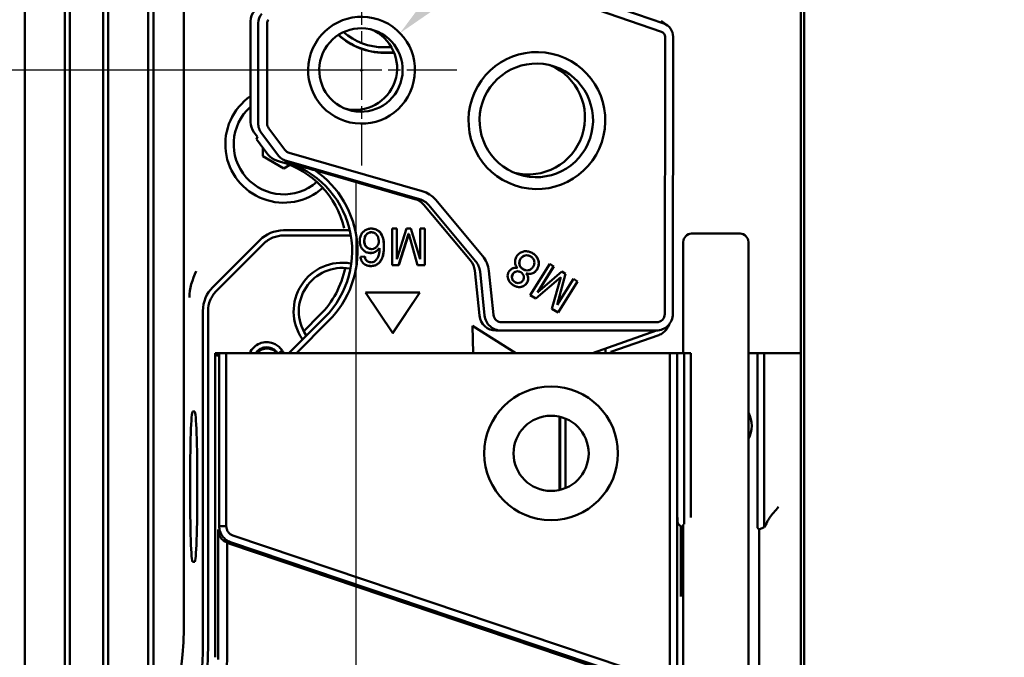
# Model space of a CAD drawing. Header units: millimetres. Extents: x 0 to 5104, y -184 to 1188.
# Tile 216 of 221: x 1340 to 1458, y 917 to 993. Entities that reach past the tile are written whole.
import ezdxf

# ---------------------------------------------------------------- set-up
doc = ezdxf.new("R2010")
doc.units = ezdxf.units.MM
doc.header["$LTSCALE"] = 2
doc.linetypes.add('CHAIN', pattern=[0.3543, 0.2362, -0.0295, 0.0591, -0.0295])
for name, color, linetype, lineweight in [('Bemaßung (ISO)', 7, 'Continuous', 25), ('Mittelpunktmarkierung (ISO)', 7, 'Continuous', 25), ('Sichtbar (ISO)', 7, 'Continuous', 50)]:
    doc.layers.add(name, color=color, linetype=linetype, lineweight=lineweight)
doc.styles.add('Notiztext (DIN)', font='isocpeur.ttf')
doc.dimstyles.new('Standard (DIN)', dxfattribs={"dimscale": 2, "dimtxt": 3.5, "dimasz": 2.5, "dimexe": 2, "dimexo": 0.5, "dimgap": 0.5, "dimtad": 1, "dimrnd": 1e-08, "dimtxsty": 'Notiztext (DIN)', "dimcen": 0.09, "dimdle": 10, "dimclrd": 256, "dimclre": 256, "dimclrt": 256, "dimadec": 0, "dimazin": 0, "dimtfac": 1, "dimtmove": 0, "dimatfit": 3, "dimfxl": 1, "dimtolj": 1, "dimtzin": 0, "dimlwd": -1, "dimlwe": -1, "dimarcsym": 0})

# ---------------------------------------------------------------- blocks, each defined once
blk = doc.blocks.new('*D19')
at = {"layer": 'Bemaßung (ISO)', "transparency": 16777216}
for p, q in [((1379.87, 974.03), (1379.87, 780.07)), ((1433.57, 815.45), (1433.57, 780.07)), ((1384.87, 784.07), (1428.57, 784.07))]:
    blk.add_line(p, q, dxfattribs=at)
for points in [[(1384.87, 784.9), (1384.87, 783.24), (1379.87, 784.07)], [(1428.57, 784.9), (1428.57, 783.24), (1433.57, 784.07)]]:
    blk.add_solid(points, dxfattribs=at)
at = {"layer": 'Defpoints', "color": 0, "transparency": 16777216}
for p in [(1379.87, 975.03), (1433.57, 816.45), (1433.57, 784.07)]:
    blk.add_point(p, dxfattribs=at)
at = {"layer": 'Bemaßung (ISO)', "transparency": 16777216, "insert": (1402.54, 792.07), "char_height": 7, "attachment_point": 1, "style": 'Notiztext (DIN)'}
blk.add_mtext('\\A1;27', dxfattribs=at)
blk = doc.blocks.new('*D20')
at = {"layer": 'Bemaßung (ISO)', "transparency": 16777216}
for p, q in [((1379.57, 987.21), (1138.55, 987.21)), ((1142.55, 982.21), (1142.55, 821.45)), ((1284.73, 816.45), (1138.55, 816.45))]:
    blk.add_line(p, q, dxfattribs=at)
for points in [[(1141.72, 982.21), (1143.39, 982.21), (1142.55, 987.21)], [(1141.72, 821.45), (1143.39, 821.45), (1142.55, 816.45)]]:
    blk.add_solid(points, dxfattribs=at)
at = {"layer": 'Defpoints', "color": 0, "transparency": 16777216}
for p in [(1380.57, 987.21), (1142.55, 816.45), (1285.73, 816.45)]:
    blk.add_point(p, dxfattribs=at)
at = {"layer": 'Bemaßung (ISO)', "transparency": 16777216, "insert": (1134.55, 897.63), "char_height": 7, "attachment_point": 1, "rotation": 90, "style": 'Notiztext (DIN)'}
blk.add_mtext('\\A1;93', dxfattribs=at)
blk = doc.blocks.new('*D48')
at = {"layer": 'Bemaßung (ISO)', "transparency": 16777216}
for p, q in [((1455.08, 1059.11), (1388.78, 995.12)), ((1380.39, 987.21), (1380.75, 987.21)), ((1380.57, 987.03), (1380.57, 987.39))]:
    blk.add_line(p, q, dxfattribs=at)
blk.add_solid([(1388.2, 995.72), (1389.35, 994.52), (1385.18, 991.65)], dxfattribs=at)
at = {"layer": 'Defpoints', "color": 0, "transparency": 16777216}
for p in [(1385.18, 991.65), (1375.97, 982.77)]:
    blk.add_point(p, dxfattribs=at)
at = {"layer": 'Bemaßung (ISO)', "transparency": 16777216, "insert": (1441.75, 1057.37), "char_height": 7, "attachment_point": 1, "rotation": 43.9831, "style": 'Notiztext (DIN)'}
blk.add_mtext('\\A1;\\fISOCPEUR|b0|i0;M6', dxfattribs=at)

msp = doc.modelspace()

# ---------------------------------------------------------------- linework, layer by layer
at = {"layer": 'Mittelpunktmarkierung (ISO)', "linetype": 'CHAIN', "ltscale": 12.667665}
for p, q in [((1380.585, 998.609), (1380.564, 975.809)), ((1391.974, 987.209), (1369.174, 987.209))]:
    msp.add_line(p, q, dxfattribs=at)
at = {"layer": 'Sichtbar (ISO)'}
for p, q in [((1340.244, 892.357), (1340.244, 1013.245)), ((1345.044, 1009.508), (1345.044, 894.747)), ((1345.644, 1009.768), (1345.644, 895.126)), ((1433.165, 1009.332), (1433.165, 973.02)), ((1433.565, 1009.064), (1433.565, 816.447)), ((1349.644, 898.229), (1349.644, 1006.083)), ((1350.244, 898.797), (1350.244, 1005.197)), ((1355.644, 905.911), (1355.644, 1004.74)), ((1355.044, 904.863), (1355.044, 1004.307)), ((1359.311, 998.605), (1359.311, 920.283)), ((1416.744, 992.796), (1398.172, 999.201)), ((1397.893, 998.221), (1416.465, 991.817)), ((1367.287, 993.07), (1367.276, 981.008)), ((1368.207, 992.84), (1368.196, 980.855)), ((1369.264, 980.838), (1369.275, 992.823)), ((1417.203, 992.552), (1416.427, 993.135)), ((1416.905, 991.198), (1416.875, 958.019)), ((1417.838, 958.036), (1417.869, 991.215)), ((1383.265, 989.947), (1384.165, 989.947)), ((1384.465, 989.326), (1383.265, 989.326)), ((1383.265, 989.291), (1384.479, 989.291)), ((1367.677, 979.805), (1368.106, 979.234)), ((1368.597, 979.652), (1370.538, 977.069)), ((1371.402, 977.664), (1369.461, 980.247)), ((1368.006, 978.962), (1368.096, 979.248)), ((1368.006, 978.962), (1368.106, 979.234)), ((1368.437, 978.341), (1368.006, 978.962)), ((1368.437, 978.341), (1369.36, 977.112)), ((1368.765, 976.903), (1368.765, 977.903)), ((1387.827, 972.742), (1371.915, 977.311)), ((1371.265, 975.46), (1368.765, 976.903)), ((1370.404, 976.394), (1370.872, 976.259)), ((1371.582, 976.351), (1387.494, 971.781)), ((1371.983, 975.874), (1371.265, 975.46)), ((1374.979, 975.23), (1386.969, 971.787)), ((1433.165, 971.095), (1433.165, 973.02)), ((1395.06, 964.993), (1389.465, 971.676)), ((1370.244, 970.956), (1370.244, 970.956)), ((1388.03, 971.097), (1393.625, 964.414)), ((1388.634, 971.04), (1394.229, 964.357)), ((1433.165, 971.095), (1433.165, 970.766)), ((1433.165, 969.804), (1433.165, 970.766)), ((1433.165, 969.804), (1433.165, 953.347)), ((1370.244, 967.919), (1370.244, 967.921)), ((1371.231, 968.045), (1379.036, 968.045)), ((1384.238, 968.256), (1384.234, 963.857)), ((1384.796, 968.256), (1384.238, 968.256)), ((1384.786, 968.256), (1384.782, 964.577)), ((1385.943, 968.256), (1384.793, 964.574)), ((1384.793, 964.574), (1384.796, 968.256)), ((1386.466, 968.256), (1385.943, 968.256)), ((1386.457, 968.256), (1387.595, 964.577)), ((1387.605, 964.574), (1386.466, 968.256)), ((1387.608, 968.256), (1387.605, 964.574)), ((1388.166, 968.256), (1387.608, 968.256)), ((1388.156, 968.256), (1388.152, 963.86)), ((1388.162, 963.857), (1388.166, 968.256)), ((1362.741, 961.21), (1368.405, 966.874)), ((1369.644, 967.714), (1369.644, 967.716)), ((1379.201, 967.424), (1371.231, 967.424)), ((1381.994, 967.771), (1381.983, 967.775)), ((1386.204, 967.626), (1385.006, 963.86)), ((1385.016, 963.857), (1386.215, 967.622)), ((1386.204, 967.626), (1386.215, 967.622)), ((1386.215, 967.622), (1387.288, 963.857)), ((1419.087, 966.643), (1419.087, 963.643)), ((1425.887, 967.643), (1420.087, 967.643)), ((1426.887, 963.643), (1426.887, 966.643)), ((1368.843, 966.435), (1363.18, 960.771)), ((1381.488, 965.842), (1381.477, 965.845)), ((1382.705, 965.915), (1382.716, 965.911)), ((1380.966, 964.899), (1380.43, 964.855)), ((1384.782, 964.577), (1384.793, 964.574)), ((1387.595, 964.577), (1387.605, 964.574)), ((1400.642, 965.002), (1400.632, 965.006)), ((1381.458, 964.248), (1381.448, 964.251)), ((1385.006, 963.86), (1384.234, 963.86)), ((1384.234, 963.857), (1385.016, 963.857)), ((1385.006, 963.86), (1385.016, 963.857)), ((1388.152, 963.86), (1387.287, 963.86)), ((1387.288, 963.857), (1388.162, 963.857)), ((1388.152, 963.86), (1388.162, 963.857)), ((1394.683, 957.827), (1394.119, 963.247)), ((1394.759, 963.104), (1395.308, 957.827)), ((1396.371, 957.916), (1395.822, 963.193)), ((1399.49, 963.102), (1399.48, 963.105)), ((1399.878, 963.409), (1399.868, 963.413)), ((1400.113, 963.292), (1400.103, 963.295)), ((1403.106, 964.015), (1400.774, 960.284)), ((1401.617, 960.599), (1403.569, 963.722)), ((1401.627, 960.596), (1403.579, 963.719)), ((1404.551, 963.11), (1401.627, 960.596)), ((1403.569, 963.722), (1403.105, 964.013)), ((1403.579, 963.719), (1403.106, 964.015)), ((1403.569, 963.722), (1403.579, 963.719)), ((1404.984, 962.836), (1404.549, 963.108)), ((1404.994, 962.833), (1404.551, 963.11)), ((1419.087, 953.347), (1419.087, 963.643)), ((1426.887, 963.643), (1426.887, 835.636)), ((1400.277, 962.879), (1400.267, 962.882)), ((1404.436, 962.432), (1401.429, 959.874)), ((1401.437, 959.869), (1404.446, 962.428)), ((1404.446, 962.428), (1403.363, 958.664)), ((1404.984, 962.836), (1404, 959.107)), ((1404.011, 959.104), (1404.994, 962.833)), ((1405.963, 962.227), (1404.011, 959.104)), ((1404.095, 958.205), (1406.425, 961.934)), ((1404.104, 958.2), (1406.436, 961.931)), ((1404.436, 962.432), (1404.446, 962.428)), ((1404.984, 962.836), (1404.994, 962.833)), ((1406.425, 961.934), (1405.961, 962.224)), ((1406.436, 961.931), (1405.963, 962.227)), ((1406.425, 961.934), (1406.436, 961.931)), ((1398.91, 961.861), (1398.9, 961.864)), ((1399.098, 961.766), (1399.088, 961.77)), ((1381.063, 960.591), (1384.307, 955.713)), ((1387.559, 960.591), (1381.063, 960.591)), ((1387.534, 960.591), (1384.294, 955.732)), ((1384.307, 955.713), (1387.559, 960.591)), ((1400.774, 960.284), (1401.437, 959.869)), ((1401.617, 960.599), (1401.627, 960.596)), ((1361.57, 918.024), (1361.57, 958.384)), ((1362.191, 958.384), (1362.191, 918.024)), ((1403.363, 958.664), (1404.104, 958.2)), ((1404, 959.107), (1404.011, 959.104)), ((1376.173, 957.639), (1371.878, 953.347)), ((1372.783, 953.347), (1376.634, 957.197)), ((1375.592, 957.907), (1373.645, 955.961)), ((1399.045, 953.347), (1393.854, 956.596)), ((1393.854, 956.596), (1393.947, 953.347)), ((1393.854, 956.59), (1399.036, 953.347)), ((1396.667, 956.037), (1397.292, 956.037)), ((1397.292, 956.037), (1415.84, 956.037)), ((1415.893, 957.036), (1397.345, 957.036)), ((1415.893, 956.037), (1408.227, 953.347)), ((1410.417, 953.49), (1416.159, 955.505)), ((1370.614, 953.347), (1371.071, 953.645)), ((1409.796, 953.347), (1409.796, 953.856)), ((1363.037, 953.347), (1363.037, 916.931)), ((1363.037, 953.347), (1363.362, 953.347)), ((1363.362, 952.973), (1363.037, 953.347)), ((1363.53, 953.347), (1363.362, 953.347)), ((1363.362, 953.347), (1363.362, 952.973)), ((1363.53, 932.615), (1363.53, 953.347)), ((1364.379, 953.347), (1363.53, 953.347)), ((1364.379, 953.347), (1364.379, 932.615)), ((1364.379, 953.347), (1417.489, 953.347)), ((1410.417, 953.49), (1410.417, 953.347)), ((1417.489, 915.486), (1417.489, 953.347)), ((1418.339, 953.347), (1417.489, 953.347)), ((1418.339, 953.347), (1418.349, 953.347)), ((1418.339, 953.347), (1418.339, 915.486)), ((1418.349, 953.347), (1418.349, 934.927)), ((1419.187, 953.347), (1418.349, 953.347)), ((1419.187, 934.927), (1419.187, 953.347)), ((1419.987, 953.347), (1419.187, 953.347)), ((1419.987, 953.347), (1419.987, 934.927)), ((1426.887, 953.347), (1427.987, 953.347)), ((1427.987, 934.927), (1427.987, 953.347)), ((1428.787, 953.347), (1427.987, 953.347)), ((1428.787, 953.347), (1428.787, 934.927)), ((1433.165, 953.347), (1428.787, 953.347)), ((1433.165, 953.347), (1433.165, 835.059)), ((1360.596, 946.347), (1360.351, 946.347)), ((1404.287, 936.964), (1404.287, 945.729)), ((1404.361, 936.982), (1404.361, 945.711)), ((1404.981, 945.507), (1404.981, 937.187)), ((1419.187, 934.927), (1419.187, 932.93)), ((1419.987, 934.927), (1419.987, 933.729)), ((1427.987, 933.729), (1427.987, 934.927)), ((1428.787, 932.93), (1428.787, 934.927)), ((1419.987, 933.684), (1419.987, 933.729)), ((1427.987, 933.729), (1427.987, 932.416)), ((1363.53, 932.615), (1364.379, 932.615)), ((1418.779, 932.6), (1418.448, 932.93)), ((1419.087, 932.6), (1418.779, 932.6)), ((1418.779, 932.6), (1418.779, 924.202)), ((1419.087, 867.229), (1419.087, 932.83)), ((1419.187, 932.853), (1419.187, 932.93)), ((1428.187, 932.215), (1428.787, 932.515)), ((1428.787, 932.93), (1428.787, 932.515)), ((1428.787, 932.515), (1429.064, 932.93)), ((1363.415, 916.934), (1363.415, 932.246)), ((1415.987, 914.385), (1365.158, 931.519)), ((1427.987, 932.416), (1428.187, 932.215)), ((1428.187, 932.215), (1428.187, 867.844)), ((1364.467, 930.667), (1364.467, 916.934)), ((1364.822, 930.507), (1415.788, 913.327)), ((1415.72, 913.591), (1364.89, 930.725)), ((1360.351, 928.347), (1360.596, 928.347)), ((1419.087, 926.724), (1418.779, 924.202))]:
    msp.add_line(p, q, dxfattribs=at)
at = {"layer": 'Sichtbar (ISO)', "flags": 128}
msp.add_lwpolyline([(1363.414, 916.678), (1363.415, 916.934)], dxfattribs=at)
at = {"layer": 'Sichtbar (ISO)'}
for radius in [8, 4.5]:
    msp.add_circle((1403.265, 941.347), radius, dxfattribs=at)
for centre, radius, start, end in [((1383.265, 997.347), 8.056, 227.23457, 270), ((1383.265, 997.347), 8.021, 227.29939, 270), ((1383.265, 997.347), 7.4, 228.92603, 270), ((1371.265, 978.347), 7.001, 124.71031, 311.79297), ((1371.265, 978.347), 6, 131.65092, 311.23665), ((1420.087, 966.643), 1, 90, 180), ((1425.887, 966.643), 1, 0, 90), ((1378.265, 958.347), 5.821, 80.13157, 214.3996), ((1378.265, 958.347), 5.2, 80.5443, 212.66121), ((1378.265, 958.347), 8.595, 213.16339, 215.57381), ((1423.987, 944.643), 3.3, 331.49649, 28.50351), ((1365.452, 932.375), 1.971, 240.01549, 251.36993)]:
    msp.add_arc(centre, radius, start, end, dxfattribs=at)
for centre, major_axis, ratio, start_param, end_param in [((1369.187, 993.07), (-0.603, -1.804), 0.9984817, 4.3128565, 5.0343225), ((1369.876, 992.84), (-0.53, -1.586), 0.9984817, 4.3128565, 5.0343225), ((1369.929, 992.823), (0.207, 0.621), 0.9984817, 1.1712638, 1.89139), ((1416.199, 991.215), (0.53, 1.586), 0.9984817, 5.0343225, 6.2735063), ((1379.832, 987.457), (1.584, 4.742), 0.9984817, 3.2122658, 6.2125121), ((1416.251, 991.198), (0.207, 0.621), 0.9984817, 5.0343225, 6.2735063), ((1400.531, 981.527), (2.154, 6.45), 0.9984817, 3.2163005, 6.2084775), ((1369.274, 981.008), (-0.737, -1.859), 0.9985197, 5.0894048, 5.7350747), ((1370.018, 980.762), (0.268, -0.815), 0.8649021, 4.3457641, 5.0890364), ((1372.051, 978.058), (-0.705, 0.488), 0.8663855, 1.201966, 1.9452383), ((1370.956, 978.316), (0.685, 1.879), 0.9983361, 2.565595, 3.2112649), ((1367.834, 965.687), (3.485, 10.433), 0.9984817, 5.2734756, 6.3258662), ((1368.304, 965.53), (3.535, 10.582), 0.9984817, 4.2485433, 6.3258662), ((1368.336, 965.519), (3.728, 11.161), 0.9984817, 4.2485433, 6.005158), ((1386.904, 969.526), (1.06, 3.173), 0.9984817, 5.7324542, 6.3258662), ((1386.371, 969.704), (0.687, 2.056), 0.9984817, 5.7324542, 6.3258662), ((1386.851, 969.543), (0.738, 2.208), 0.9984817, 5.7324542, 6.3258662), ((1391.966, 963.021), (-0.687, -2.056), 0.9984817, 1.9974496, 2.5908616), ((1392.446, 962.86), (-0.738, -2.208), 0.9984817, 1.9974496, 2.5908616), ((1392.499, 962.843), (1.06, 3.173), 0.9984817, 5.1390423, 5.7324542), ((1367.834, 965.687), (-3.485, -10.433), 0.9984817, 1.1069507, 1.6958374), ((1396.669, 958.037), (-0.744, -1.857), 0.9982825, 5.1980794, 6.6638879), ((1360.351, 937.347), (0, -9), 0.0349208, 3.1415927, 6.2831853), ((1360.596, 937.347), (0, 9), 0.0349208, 3.1415927, 6.2831853), ((1418.454, 934.927), (0, 2), 0.0524078, 1.5707963, 3.0892328), ((1429.061, 934.927), (0, -2), 0.0349208, 0.0523599, 0.3304087), ((1365.522, 932.6), (1.7, 1.485), 0.8390596, 2.5092278, 3.555634), ((1329.292, 920.319), (-21.239, 21.239), 0.9987828, 2.3568035, 3.9263818), ((1332.675, 916.932), (-31.624, 3.257), 0.9999999, 3.0389003, 3.2442955)]:
    msp.add_ellipse(centre, major_axis=major_axis, ratio=ratio, start_param=start_param, end_param=end_param, dxfattribs=at)
for centre, major_axis in [((1380.574, 987.209), (2.028, 6.07)), ((1380.501, 987.233), (1.584, 4.742)), ((1401.565, 981.181), (2.598, 7.778)), ((1401.492, 981.205), (2.154, 6.45))]:
    msp.add_ellipse(centre, major_axis=major_axis, ratio=0.9984817, dxfattribs=at)
for points, knots in [([(1368.196, 980.855), (1368.196, 980.639), (1368.23, 980.425), (1368.367, 980.016), (1368.468, 979.824), (1368.597, 979.652)], [0.000001, 0.000001, 0.000001, 0.000001, 0.032351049, 0.032351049, 0.064701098, 0.064701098, 0.064701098, 0.064701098]), ([(1370.538, 977.069), (1370.668, 976.897), (1370.824, 976.747), (1371.179, 976.503), (1371.375, 976.41), (1371.582, 976.351)], [0.000001, 0.000001, 0.000001, 0.000001, 0.032351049, 0.032351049, 0.064701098, 0.064701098, 0.064701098, 0.064701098]), ([(1380.43, 964.855), (1380.456, 964.697), (1380.539, 964.397), (1380.76, 964.076), (1381.119, 963.857), (1381.56, 963.751), (1381.997, 963.771), (1382.4, 963.916), (1382.726, 964.172), (1382.96, 964.517), (1383.121, 964.918), (1383.21, 965.323), (1383.25, 965.763), (1383.26, 966.393), (1383.176, 967.179), (1382.892, 967.754), (1382.463, 968.086), (1382.051, 968.244), (1381.622, 968.268), (1381.196, 968.16), (1380.82, 967.934), (1380.549, 967.614), (1380.391, 967.218), (1380.336, 966.767), (1380.382, 966.321), (1380.54, 965.931), (1380.822, 965.602), (1381.194, 965.381), (1381.627, 965.3), (1382.052, 965.363), (1382.404, 965.566), (1382.619, 965.788), (1382.716, 965.911)], [0.00800713, 0.00800713, 0.00800713, 0.00800713, 0.0371003, 0.07201925, 0.1064024, 0.13764704, 0.16876841, 0.20094996, 0.23358623, 0.26406995, 0.29027195, 0.31647394, 0.33833651, 0.35857105, 0.4036109, 0.4634023, 0.49652462, 0.52911625, 0.56177817, 0.5942572, 0.627104, 0.66080861, 0.69306406, 0.72301488, 0.75339632, 0.78647598, 0.8206831, 0.85540937, 0.89039216, 0.92599231, 0.96094177, 0.99100025, 0.99100025, 0.99100025, 0.99100025]), ([(1381.811, 967.811), (1381.748, 967.816), (1381.623, 967.81), (1381.432, 967.752), (1381.258, 967.654), (1381.122, 967.529), (1381.017, 967.374), (1380.924, 967.134), (1380.872, 966.795), (1380.924, 966.397), (1381.103, 966.06), (1381.325, 965.901), (1381.462, 965.85), (1381.477, 965.845)], [0.0192308, 0.0192308, 0.0192308, 0.0192308, 0.08386403, 0.14849729, 0.21198057, 0.27546385, 0.3348786, 0.39429335, 0.50130083, 0.61183721, 0.7330915, 0.85890331, 0.87472331, 0.87472331, 0.87472331, 0.87472331]), ([(1381.819, 965.801), (1381.687, 965.791), (1381.425, 965.833), (1381.114, 966.057), (1380.934, 966.393), (1380.882, 966.791), (1380.934, 967.131), (1381.028, 967.371), (1381.132, 967.526), (1381.268, 967.651), (1381.442, 967.749), (1381.634, 967.807), (1381.758, 967.812), (1381.821, 967.807)], [-0.98076923, -0.98076923, -0.98076923, -0.98076923, -0.85890331, -0.7330915, -0.61183721, -0.50130083, -0.39429335, -0.3348786, -0.27546385, -0.21198057, -0.14849729, -0.08386403, -0.0192308, -0.0192308, -0.0192308, -0.0192308]), ([(1382.193, 968.182), (1382.278, 968.154), (1382.494, 968.057), (1382.882, 967.758), (1383.165, 967.183), (1383.25, 966.397), (1383.239, 965.767), (1383.2, 965.326), (1383.111, 964.922), (1382.949, 964.521), (1382.715, 964.175), (1382.39, 963.919), (1381.987, 963.775), (1381.577, 963.756), (1381.321, 963.81), (1381.214, 963.845)], [-0.51691325, -0.51691325, -0.51691325, -0.51691325, -0.49652462, -0.4634023, -0.4036109, -0.35857105, -0.33833651, -0.31647394, -0.29027195, -0.26406995, -0.23358623, -0.20094996, -0.16876841, -0.13764704, -0.11249235, -0.11249235, -0.11249235, -0.11249235]), ([(1381.821, 967.807), (1381.937, 967.798), (1382.163, 967.721), (1382.43, 967.482), (1382.585, 967.156), (1382.677, 966.639), (1382.537, 966.187), (1382.165, 965.875), (1381.939, 965.808), (1381.819, 965.801)], [-0.98076912, -0.98076912, -0.98076912, -0.98076912, -0.85315749, -0.73103767, -0.61695181, -0.50860586, -0.26914482, -0.14560292, -0.01923086, -0.01923086, -0.01923086, -0.01923086]), ([(1371.231, 967.424), (1370.789, 967.426), (1370.348, 967.336), (1369.53, 966.997), (1369.155, 966.749), (1368.843, 966.435)], [0, 0, 0, 0, 0.06636258, 0.06636258, 0.1327059, 0.1327059, 0.1327059, 0.1327059]), ([(1382.705, 965.915), (1382.608, 965.791), (1382.394, 965.569), (1382.041, 965.366), (1381.633, 965.306), (1381.36, 965.352), (1381.24, 965.391)], [-0.99100025, -0.99100025, -0.99100025, -0.99100025, -0.96094177, -0.92599231, -0.89039216, -0.85955112, -0.85955112, -0.85955112, -0.85955112]), ([(1400.277, 962.879), (1400.446, 962.835), (1400.777, 962.795), (1401.187, 962.918), (1401.529, 963.24), (1401.754, 963.68), (1401.823, 964.151), (1401.726, 964.596), (1401.47, 964.984), (1401.098, 965.297), (1400.659, 965.5), (1400.199, 965.568), (1399.75, 965.471), (1399.348, 965.212), (1399.054, 964.829), (1398.918, 964.378), (1398.974, 963.943), (1399.139, 963.66), (1399.246, 963.525)], [0.00871548, 0.00871548, 0.00871548, 0.00871548, 0.06645552, 0.13392411, 0.19870283, 0.2588099, 0.31958975, 0.38215198, 0.44239226, 0.49897752, 0.55538929, 0.61537617, 0.67769562, 0.73929871, 0.80112568, 0.86596533, 0.93230663, 0.99073612, 0.99073612, 0.99073612, 0.99073612]), ([(1400.697, 965.464), (1400.827, 965.42), (1401.099, 965.291), (1401.459, 964.988), (1401.715, 964.6), (1401.813, 964.155), (1401.743, 963.684), (1401.518, 963.244), (1401.176, 962.922), (1400.767, 962.798), (1400.435, 962.838), (1400.267, 962.882)], [-0.55010555, -0.55010555, -0.55010555, -0.55010555, -0.49897752, -0.44239226, -0.38215198, -0.31958975, -0.2588099, -0.19870283, -0.13392411, -0.06645552, -0.00871548, -0.00871548, -0.00871548, -0.00871548]), ([(1380.956, 964.898), (1380.985, 964.741), (1381.058, 964.54), (1381.223, 964.358), (1381.358, 964.283), (1381.437, 964.255), (1381.448, 964.251)], [0.02060156, 0.02060156, 0.02060156, 0.02060156, 0.17224185, 0.26251345, 0.35278506, 0.36630889, 0.36630889, 0.36630889, 0.36630889]), ([(1382.627, 965.093), (1382.586, 964.944), (1382.506, 964.743), (1382.359, 964.53), (1382.206, 964.38), (1382.028, 964.267), (1381.837, 964.206), (1381.631, 964.201), (1381.417, 964.252), (1381.234, 964.355), (1381.067, 964.537), (1380.995, 964.739), (1380.966, 964.899)], [-0.98076923, -0.98076923, -0.98076923, -0.98076923, -0.84927448, -0.7723856, -0.69549671, -0.60985474, -0.52421278, -0.43745551, -0.35278506, -0.26251345, -0.17224185, -0.01923077, -0.01923077, -0.01923077, -0.01923077]), ([(1400.632, 965.006), (1400.586, 965.021), (1400.425, 965.061), (1400.144, 965.054), (1399.825, 964.902), (1399.579, 964.644), (1399.45, 964.31), (1399.45, 963.96), (1399.595, 963.643), (1399.769, 963.477), (1399.868, 963.413)], [0.08634348, 0.08634348, 0.08634348, 0.08634348, 0.13521804, 0.25704594, 0.3786233, 0.49928084, 0.61983829, 0.74226818, 0.86371304, 0.98076914, 0.98076914, 0.98076914, 0.98076914]), ([(1399.878, 963.409), (1399.78, 963.473), (1399.606, 963.64), (1399.461, 963.956), (1399.46, 964.307), (1399.589, 964.64), (1399.835, 964.898), (1400.154, 965.05), (1400.5, 965.06), (1400.723, 964.979), (1400.822, 964.92)], [-0.98076914, -0.98076914, -0.98076914, -0.98076914, -0.86371304, -0.74226818, -0.61983829, -0.49928084, -0.3786233, -0.25704594, -0.13521804, -0.0192309, -0.0192309, -0.0192309, -0.0192309]), ([(1400.822, 964.92), (1400.927, 964.858), (1401.114, 964.692), (1401.274, 964.37), (1401.276, 964.012), (1401.142, 963.664), (1400.888, 963.389), (1400.566, 963.236), (1400.209, 963.241), (1399.978, 963.34), (1399.878, 963.409)], [-0.98076914, -0.98076914, -0.98076914, -0.98076914, -0.86275825, -0.74006383, -0.61762158, -0.49997943, -0.38199324, -0.25867102, -0.13592904, -0.01923077, -0.01923077, -0.01923077, -0.01923077]), ([(1399.246, 963.525), (1399.105, 963.554), (1398.839, 963.57), (1398.499, 963.435), (1398.217, 963.15), (1398.003, 962.667), (1398.081, 962.168), (1398.411, 961.722), (1398.717, 961.469), (1399.074, 961.297), (1399.505, 961.217), (1399.872, 961.299), (1400.197, 961.521), (1400.42, 961.799), (1400.545, 962.175), (1400.507, 962.537), (1400.368, 962.768), (1400.277, 962.879)], [-0.98847104, -0.98847104, -0.98847104, -0.98847104, -0.92825946, -0.86110263, -0.79664765, -0.73334746, -0.60825234, -0.553195, -0.49985365, -0.44561085, -0.38806137, -0.3051389, -0.26389972, -0.20207421, -0.13770956, -0.07051144, -0.0108447, -0.0108447, -0.0108447, -0.0108447]), ([(1399.48, 963.105), (1399.447, 963.116), (1399.322, 963.149), (1399.104, 963.149), (1398.86, 963.035), (1398.666, 962.824), (1398.559, 962.558), (1398.564, 962.292), (1398.685, 962.047), (1398.823, 961.915), (1398.9, 961.864)], [0.09059214, 0.09059214, 0.09059214, 0.09059214, 0.13584716, 0.25860947, 0.38191256, 0.49948182, 0.61738079, 0.74205448, 0.86457818, 0.98076914, 0.98076914, 0.98076914, 0.98076914]), ([(1398.91, 961.861), (1398.834, 961.911), (1398.696, 962.044), (1398.574, 962.288), (1398.57, 962.555), (1398.677, 962.821), (1398.871, 963.031), (1399.114, 963.146), (1399.386, 963.145), (1399.563, 963.079), (1399.642, 963.032)], [-0.98076914, -0.98076914, -0.98076914, -0.98076914, -0.86457818, -0.74205448, -0.61738079, -0.49948182, -0.38191256, -0.25860947, -0.13584716, -0.01923095, -0.01923095, -0.01923095, -0.01923095]), ([(1399.642, 963.032), (1399.725, 962.983), (1399.874, 962.854), (1400.009, 962.602), (1400.022, 962.319), (1399.918, 962.044), (1399.717, 961.834), (1399.451, 961.723), (1399.169, 961.728), (1398.992, 961.804), (1398.91, 961.861)], [-0.98076912, -0.98076912, -0.98076912, -0.98076912, -0.86327662, -0.74122961, -0.61786383, -0.49766107, -0.3777093, -0.25672262, -0.13544243, -0.01923077, -0.01923077, -0.01923077, -0.01923077]), ([(1400.267, 962.882), (1400.358, 962.771), (1400.497, 962.54), (1400.535, 962.179), (1400.41, 961.802), (1400.186, 961.525), (1399.862, 961.303), (1399.497, 961.221), (1399.189, 961.277), (1399.066, 961.318)], [0.0108447, 0.0108447, 0.0108447, 0.0108447, 0.07051144, 0.13770956, 0.20207421, 0.26389972, 0.3051389, 0.38806137, 0.4444018, 0.4444018, 0.4444018, 0.4444018]), ([(1363.18, 960.771), (1362.866, 960.46), (1362.618, 960.084), (1362.279, 959.267), (1362.189, 958.826), (1362.191, 958.384)], [0, 0, 0, 0, 0.06634117, 0.06634117, 0.13270159, 0.13270159, 0.13270159, 0.13270159]), ([(1395.308, 957.827), (1395.333, 957.583), (1395.403, 957.346), (1395.625, 956.91), (1395.775, 956.714), (1396.138, 956.386), (1396.348, 956.257), (1396.805, 956.082), (1397.048, 956.037), (1397.292, 956.037)], [0.000001, 0.000001, 0.000001, 0.000001, 0.03675944, 0.03675944, 0.07347902, 0.07347902, 0.11019861, 0.11019861, 0.14695705, 0.14695705, 0.14695705, 0.14695705]), ([(1415.84, 956.037), (1416.104, 956.037), (1416.365, 956.089), (1416.85, 956.291), (1417.068, 956.438), (1417.437, 956.806), (1417.583, 957.025), (1417.786, 957.51), (1417.838, 957.772), (1417.838, 958.036)], [0.000001, 0.000001, 0.000001, 0.000001, 0.03966722, 0.03966722, 0.07875427, 0.07875427, 0.11784133, 0.11784133, 0.15750755, 0.15750755, 0.15750755, 0.15750755]), ([(1416.159, 955.505), (1416.353, 955.573), (1416.535, 955.671), (1416.864, 955.919), (1417.009, 956.068), (1417.247, 956.403), (1417.339, 956.589), (1417.403, 956.787), (1417.403, 956.79), (1417.404, 956.792)], [0.000001, 0.000001, 0.000001, 0.000001, 0.030900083, 0.030900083, 0.061782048, 0.061782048, 0.092664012, 0.092664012, 0.093024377, 0.093024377, 0.093024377, 0.093024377]), ([(1367.187, 953.347), (1367.213, 953.405), (1367.242, 953.463), (1367.444, 953.827), (1367.656, 954.038), (1368.055, 954.353), (1368.306, 954.485), (1368.842, 954.645), (1369.124, 954.672), (1369.663, 954.625), (1369.949, 954.554), (1370.403, 954.315), (1370.559, 954.206), (1370.841, 953.951), (1370.966, 953.805), (1371.071, 953.645)], [0.04711196, 0.04711196, 0.04711196, 0.04711196, 0.05676307, 0.05676307, 0.10958784, 0.10958784, 0.17382744, 0.17382744, 0.23819216, 0.23819216, 0.29881952, 0.29881952, 0.3344191, 0.3344191, 0.3702467, 0.3702467, 0.3702467, 0.3702467]), ([(1370.523, 953.347), (1370.454, 953.446), (1370.374, 953.537), (1370.166, 953.726), (1370.032, 953.816), (1369.711, 953.969), (1369.52, 954.019), (1369.122, 954.05), (1368.918, 954.026), (1368.53, 953.903), (1368.35, 953.805), (1368.116, 953.612), (1368.045, 953.54), (1367.95, 953.426), (1367.921, 953.387), (1367.893, 953.347)], [0.00249503, 0.00249503, 0.00249503, 0.00249503, 0.02063366, 0.02063366, 0.04469288, 0.04469288, 0.07401218, 0.07401218, 0.10457662, 0.10457662, 0.13508831, 0.13508831, 0.15013943, 0.15013943, 0.15746206, 0.15746206, 0.15746206, 0.15746206]), ([(1370.462, 953.347), (1370.422, 953.393), (1370.379, 953.436), (1370.222, 953.579), (1370.096, 953.664), (1369.784, 953.817), (1369.593, 953.871), (1369.193, 953.906), (1368.988, 953.885), (1368.597, 953.766), (1368.414, 953.669), (1368.183, 953.482), (1368.115, 953.417), (1368.054, 953.347)], [-0.19433232, -0.19433232, -0.19433232, -0.19433232, -0.18513089, -0.18513089, -0.16252422, -0.16252422, -0.1329554, -0.1329554, -0.1023106, -0.1023106, -0.07162216, -0.07162216, -0.05760418, -0.05760418, -0.05760418, -0.05760418]), ([(1430.482, 934.927), (1430.303, 934.713), (1430.108, 934.48), (1429.74, 934.031), (1429.567, 933.815), (1429.335, 933.504), (1429.246, 933.377), (1429.125, 933.173), (1429.089, 933.092), (1429.083, 933.036)], [0, 0, 0, 0, 0.04194307, 0.04194307, 0.08388614, 0.08388614, 0.11228337, 0.11228337, 0.13811937, 0.13811937, 0.13811937, 0.13811937]), ([(1364.89, 930.725), (1364.694, 930.792), (1364.509, 930.888), (1364.176, 931.134), (1364.029, 931.282), (1363.786, 931.618), (1363.692, 931.805), (1363.563, 932.2), (1363.53, 932.407), (1363.53, 932.615)], [0.000001, 0.000001, 0.000001, 0.000001, 0.03107265, 0.03107265, 0.06215531, 0.06215531, 0.09338409, 0.09338409, 0.1246585, 0.1246585, 0.1246585, 0.1246585]), ([(1364.379, 932.615), (1364.379, 932.496), (1364.398, 932.376), (1364.47, 932.148), (1364.523, 932.04), (1364.661, 931.845), (1364.746, 931.758), (1364.938, 931.614), (1365.044, 931.557), (1365.158, 931.519)], [-0.071702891, -0.071702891, -0.071702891, -0.071702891, -0.053779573, -0.053779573, -0.035939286, -0.035939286, -0.017957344, -0.017957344, -0.000001, -0.000001, -0.000001, -0.000001]), ([(1331.588, 888.042), (1333.818, 888.042), (1336.041, 888.29), (1340.392, 889.275), (1342.504, 890.009), (1345.855, 891.609), (1347.144, 892.346), (1349.959, 894.247), (1351.438, 895.468), (1354.144, 898.174), (1355.364, 899.653), (1357.265, 902.468), (1358.003, 903.757), (1359.603, 907.108), (1360.337, 909.22), (1361.322, 913.57), (1361.57, 915.794), (1361.57, 918.024)], [0, 0, 0, 0, 0.3344992, 0.3344992, 0.6689698, 0.6689698, 0.8915104, 0.8915104, 1.1785811, 1.1785811, 1.4656518, 1.4656518, 1.6881924, 1.6881924, 2.0226629, 2.0226629, 2.3571622, 2.3571622, 2.3571622, 2.3571622]), ([(1362.191, 918.024), (1362.192, 915.978), (1361.985, 913.933), (1361.17, 909.925), (1360.563, 907.961), (1358.235, 902.467), (1356.003, 899.155), (1350.457, 893.609), (1347.145, 891.377), (1341.651, 889.048), (1339.687, 888.442), (1335.679, 887.627), (1333.634, 887.42), (1331.588, 887.421)], [0, 0, 0, 0, 0.3068313, 0.3068313, 0.6135235, 0.6135235, 1.2015806, 1.2015806, 1.7896378, 1.7896378, 2.09633, 2.09633, 2.4031613, 2.4031613, 2.4031613, 2.4031613])]:
    msp.add_open_spline(points, degree=3, knots=knots, dxfattribs=at)
msp.add_rational_spline([(1374.979, 975.23), (1373.117, 975.756), (1371.385, 976.253)], [1.50546273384, 1.54735563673, 1.54735563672], degree=2, dxfattribs=at)
for points in [[(1368.405, 966.874), (1369.103, 967.573), (1370.126, 968.045), (1371.231, 968.045)], [(1381.983, 967.775), (1381.927, 967.794), (1381.869, 967.806), (1381.811, 967.811)], [(1382.716, 965.911), (1382.735, 965.646), (1382.705, 965.373), (1382.627, 965.093)], [(1360.787, 963.164), (1360.313, 962.155), (1359.952, 961.092), (1359.962, 959.991)], [(1399.868, 963.413), (1399.941, 963.362), (1400.021, 963.323), (1400.103, 963.295)], [(1361.57, 958.384), (1361.57, 959.489), (1362.042, 960.512), (1362.741, 961.21)], [(1398.9, 961.864), (1398.96, 961.823), (1399.023, 961.791), (1399.088, 961.77)], [(1397.345, 957.036), (1397.105, 957.036), (1396.628, 957.221), (1396.395, 957.677), (1396.371, 957.916)], [(1416.875, 958.019), (1416.875, 957.761), (1416.661, 957.25), (1416.15, 957.035), (1415.893, 957.036)]]:
    msp.add_open_spline(points, degree=3, dxfattribs=at)

# ---------------------------------------------------------------- dimensions: what is measured, and where the dimension line sits
at = {"layer": 'Bemaßung (ISO)'}
dim = msp.add_diameter_dim_2p(p1=(1375.971, 982.766), p2=(1385.178, 991.652), text='\\fISOCPEUR|b0|i0;M6', dimstyle='Standard (DIN)', override={"dimgap": 0.5, "dimdec": 2, "dimlfac": 0.500163, "dimtol": 0, "dimlim": 0, "dimtp": 0, "dimtm": 0, "dimtdec": 2, "dimtofl": 0}, dxfattribs=at)
dim.commit()
dim.dimension.update_dxf_attribs({"geometry": '*D48', "text_midpoint": (1450.832, 1055.016), "dimtype": 163})
for base, p1, p2, angle, override, picture, middle in [((1142.553, 816.447), (1380.574, 987.209), (1285.727, 816.447), 270, {"dimgap": 0.5, "dimdec": 2, "dimlfac": 0.544616, "dimtol": 0, "dimlim": 0, "dimtp": 0, "dimtm": 0, "dimtdec": 2, "dimtofl": 0, "dimatfit": 1}, '*D20', (1142.553, 901.828)), ((1433.565, 784.07), (1379.871, 975.026), (1433.565, 816.447), 180, {"dimgap": 0.5, "dimdec": 2, "dimlfac": 0.50285, "dimtol": 0, "dimlim": 0, "dimtp": 0, "dimtm": 0, "dimtdec": 2, "dimtofl": 0, "dimatfit": 1}, '*D19', (1406.738, 784.07))]:
    dim = msp.add_linear_dim(base=base, p1=p1, p2=p2, angle=angle, dimstyle='Standard (DIN)', override=override, dxfattribs=at)
    dim.commit()
    dim.dimension.update_dxf_attribs({"geometry": picture, "text_midpoint": middle, "dimtype": 160})

doc.saveas('drawing.dxf')
